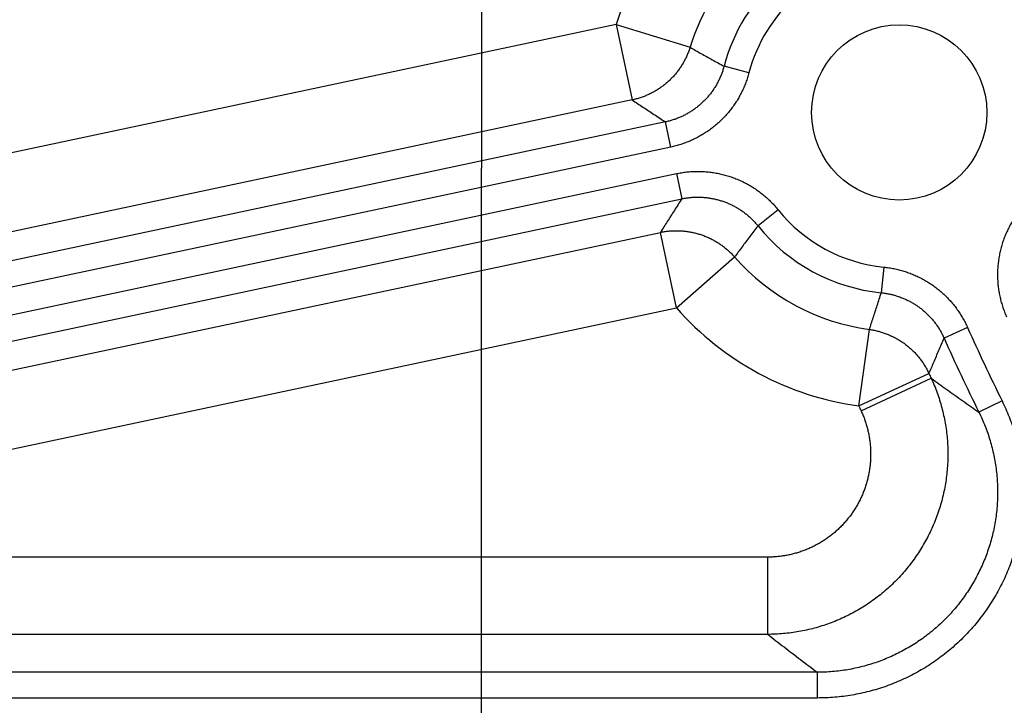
# Model space of a CAD drawing. Extents: x 0 to 3364, y 0 to 2376.
# Tile 34 of 83: x 1450 to 1488, y 407 to 434. Entities that reach past the tile are written whole.
import ezdxf

# ---------------------------------------------------------------- set-up
doc = ezdxf.new("R2010")
doc.units = 0
doc.header["$LTSCALE"] = 185.02
doc.layers.get('0').update_dxf_attribs({"linetype": 'CONTINUOUS'})
doc.layers.add('95_ALL_DIM', color=7, linetype='CONTINUOUS')
doc.styles.get("Standard").update_dxf_attribs({"font": 'txt', "width": 0.8})
doc.dimstyles.new('DIMSTYLE_10', dxfattribs={"dimtxt": 12, "dimasz": 6, "dimexe": 0.18, "dimexo": 0.0625, "dimgap": 0.09, "dimtad": 1, "dimdec": 3, "dimtxsty": 'STANDARD', "dimblk": 'OPEN', "dimblk1": 'OPEN', "dimblk2": 'OPEN', "dimcen": 0.09, "dimazin": 3, "dimtol": 1, "dimtp": 0.01, "dimtm": 0.01, "dimtfac": 1, "dimtdec": 3, "dimtofl": 0, "dimtmove": 0, "dimatfit": 3, "dimtolj": 1})

# ---------------------------------------------------------------- blocks, each defined once
blk = doc.blocks.new('_OPEN')
at = {"color": 0, "linetype": 'BYBLOCK'}
for p, q in [((0, 0), (-1, 0.2333)), ((-1, -0.2333), (0, 0)), ((-1, 0), (0, 0))]:
    blk.add_line(p, q, dxfattribs=at)
blk = doc.blocks.new('*D32')
at = {"layer": '95_ALL_DIM', "color": 2, "linetype": 'CONTINUOUS'}
for p, q in [((1467.484, 455.793), (1467.484, 475.793)), ((1467.484, 475.793), (1467.484, 428.293)), ((1500.889, 455.793), (1463.484, 455.793)), ((1467.484, 320.149), (1467.484, 428.293)), ((1508.079, 400.793), (1463.484, 400.793)), ((1467.484, 400.793), (1467.484, 320.149))]:
    blk.add_line(p, q, dxfattribs=at)
at = {"layer": '95_ALL_DIM', "color": 2, "linetype": 'CONTINUOUS', "xscale": 6, "yscale": 6, "zscale": 6}
for p, rotation in [((1467.484, 455.793), 270), ((1467.484, 400.793), 90)]:
    blk.add_blockref('_OPEN', p, dxfattribs=dict(at, rotation=rotation))
at = {"layer": '95_ALL_DIM', "color": 2, "linetype": 'CONTINUOUS'}
for s, width, p in [('0.01', 0.8, (1464.484, 353.349)), ('%%p', 1.166667, (1464.484, 339.349)), ('55', 0.8, (1464.484, 320.149))]:
    blk.add_text(s, height=12, rotation=90, dxfattribs=dict(at, width=width)).set_placement(p)

msp = doc.modelspace()

# ---------------------------------------------------------------- linework, layer by layer
at = {"color": 7, "linetype": 'CONTINUOUS'}
for p, q in [((1472.7135, 433.8719), (1385.3985, 415.3125)), ((1472.7135, 433.8719), (1475.5762, 432.9809)), ((1472.7135, 433.8719), (1473.337, 430.9384)), ((1477.8633, 431.9953), (1476.8971, 432.2507)), ((1473.337, 430.9384), (1386.022, 412.379)), ((1474.6209, 430.0841), (1384.4077, 410.9087)), ((1474.8287, 429.1063), (1474.6209, 430.0841)), ((1474.8287, 429.1063), (1384.6155, 409.9309)), ((1416.4895, 415.6308), (1475.047, 428.0775)), ((1475.047, 428.0775), (1475.2548, 427.0997)), ((1416.6973, 414.6529), (1475.2548, 427.0997)), ((1478.9945, 426.6723), (1478.2156, 426.046)), ((1428.9177, 416.1233), (1474.4294, 425.7971)), ((1475.0529, 422.8636), (1474.4294, 425.7971)), ((1475.0529, 422.8636), (1477.3059, 424.8418)), ((1483.0964, 424.4491), (1482.9968, 423.4546)), ((1429.5412, 413.1898), (1475.0529, 422.8636)), ((1482.1288, 419.0574), (1482.5376, 422.0276)), ((1486.3481, 422.1026), (1485.4355, 421.6945)), ((1482.1288, 419.0574), (1484.8516, 420.3146)), ((1482.2141, 418.8733), (1484.9339, 420.1369)), ((1487.6854, 419.2587), (1486.7891, 418.8161)), ((1478.5893, 413.1898), (1429.5412, 413.1898)), ((1478.5893, 413.1898), (1478.5893, 410.1917)), ((1478.5893, 410.1917), (1429.5412, 410.1917)), ((1480.5177, 408.7201), (1417.3107, 408.7201)), ((1480.5178, 407.7207), (1480.5178, 408.7201)), ((1480.5178, 407.7207), (1417.3107, 407.7207))]:
    msp.add_line(p, q, dxfattribs=at)
msp.add_circle((1483.6973, 430.4534), 3.4, dxfattribs=at)
for centre, radius, start, end in [((1483.6973, 430.4534), 11.5034, 133.83631, 162.71221), ((1483.6973, 430.4534), 8.5052, 133.83631, 162.71221), ((1483.6973, 430.4534), 7.0337, 131.71494, 165.19471), ((1483.6973, 430.4534), 6.0343, 131.71492, 165.19473), ((1483.6973, 430.4534), 6.0343, 218.8, 264.28508), ((1483.6973, 430.4534), 7.0337, 218.80002, 264.28506), ((1483.6973, 430.4534), 8.5052, 221.28309, 262.16369), ((1483.6973, 430.4534), 11.5034, 221.28309, 262.16369), ((1561.6839, 455.7928), 82.5258, 204.094201, 206.276211), ((1561.6839, 455.7928), 83.5255, 204.094203, 206.276209), ((1561.6839, 455.7928), 84.6281, 204.785635, 204.918249), ((1561.6839, 455.7928), 87.627, 204.785635, 204.918251)]:
    msp.add_arc(centre, radius, start, end, dxfattribs=at)
for points, knots in [([(1475.5762, 432.9809), (1475.5605, 432.9303), (1475.5263, 432.8301), (1475.4671, 432.6826), (1475.4002, 432.5384), (1475.3258, 432.398), (1475.2441, 432.2617), (1475.1553, 432.1299), (1475.0596, 432.003), (1474.9573, 431.8814), (1474.8488, 431.7653), (1474.7342, 431.6551), (1474.614, 431.5512), (1474.4885, 431.4538), (1474.358, 431.3631), (1474.2229, 431.2795), (1474.0835, 431.2031), (1473.9403, 431.1342), (1473.7937, 431.073), (1473.644, 431.0197), (1473.4918, 430.9743), (1473.3888, 430.9495), (1473.337, 430.9384)], [0, 0, 0, 0, 0.0500015, 0.1000043, 0.150008, 0.200012, 0.2500163, 0.3000207, 0.350025, 0.400029, 0.4500326, 0.5000368, 0.5500377, 0.6000388, 0.6500388, 0.7000376, 0.750035, 0.8000309, 0.8500253, 0.900018, 0.9500089, 1, 1, 1, 1]), ([(1475.5762, 432.9809), (1475.7172, 432.9003), (1476.0045, 432.7377), (1476.4446, 432.4939), (1476.7443, 432.332), (1476.8971, 432.2507)], [0, 0, 0, 0, 0.3227813, 0.6561015, 1, 1, 1, 1]), ([(1476.8971, 432.2507), (1476.8843, 432.2024), (1476.8563, 432.1063), (1476.8072, 431.9644), (1476.7509, 431.8249), (1476.6877, 431.6883), (1476.6177, 431.5552), (1476.5411, 431.4257), (1476.4582, 431.3003), (1476.369, 431.1791), (1476.2739, 431.0626), (1476.1731, 430.951), (1476.0668, 430.8446), (1475.9553, 430.7436), (1475.8388, 430.6484), (1475.7177, 430.5591), (1475.5923, 430.476), (1475.4629, 430.3993), (1475.3298, 430.3292), (1475.1933, 430.2658), (1475.0537, 430.2093), (1474.9115, 430.1599), (1474.7672, 430.1178), (1474.6698, 430.0945), (1474.6209, 430.0841)], [0, 0, 0, 0, 0.0453191, 0.0907388, 0.1362151, 0.1817054, 0.2271719, 0.2726151, 0.3180607, 0.3635185, 0.4089792, 0.4544368, 0.4998933, 0.5453519, 0.5908155, 0.6362861, 0.6817573, 0.7272201, 0.7726842, 0.8181753, 0.8636927, 0.9091981, 0.9546486, 1, 1, 1, 1]), ([(1477.8633, 431.9953), (1477.8463, 431.931), (1477.809, 431.8028), (1477.7434, 431.6136), (1477.6683, 431.4276), (1477.584, 431.2455), (1477.4907, 431.068), (1477.3886, 430.8954), (1477.278, 430.7281), (1477.1592, 430.5666), (1477.0324, 430.4112), (1476.8979, 430.2624), (1476.7562, 430.1205), (1476.6075, 429.9859), (1476.4523, 429.8589), (1476.2909, 429.7399), (1476.1237, 429.629), (1475.9512, 429.5267), (1475.7737, 429.4332), (1475.5917, 429.3487), (1475.4057, 429.2733), (1475.2161, 429.2074), (1475.0238, 429.1512), (1474.8939, 429.1202), (1474.8287, 429.1063)], [0, 0, 0, 0, 0.0453178, 0.0907393, 0.1362177, 0.1817106, 0.22718, 0.2726261, 0.3180747, 0.3635355, 0.408999, 0.4544592, 0.4999181, 0.5453784, 0.5908433, 0.6363145, 0.6817857, 0.7272475, 0.77271, 0.8181984, 0.8637122, 0.9092129, 0.9546579, 1, 1, 1, 1]), ([(1473.337, 430.9384), (1473.4744, 430.846), (1473.7541, 430.6584), (1474.182, 430.3736), (1474.4728, 430.1815), (1474.6209, 430.0841)], [0, 0, 0, 0, 0.3220091, 0.6552632, 1, 1, 1, 1]), ([(1475.047, 428.0775), (1475.1122, 428.0914), (1475.2434, 428.1159), (1475.442, 428.1427), (1475.642, 428.1596), (1475.8426, 428.1665), (1476.0433, 428.1632), (1476.2435, 428.15), (1476.4427, 428.1267), (1476.6405, 428.0934), (1476.8364, 428.0503), (1477.0299, 427.9974), (1477.2205, 427.9349), (1477.4077, 427.8629), (1477.591, 427.7816), (1477.7701, 427.6913), (1477.9444, 427.592), (1478.1134, 427.4842), (1478.2769, 427.368), (1478.4344, 427.2438), (1478.5855, 427.1117), (1478.7297, 426.9723), (1478.8666, 426.826), (1478.9527, 426.7242), (1478.9945, 426.6723)], [0, 0, 0, 0, 0.0453421, 0.0907871, 0.1362878, 0.1818016, 0.22729, 0.2727525, 0.3182143, 0.3636855, 0.4091567, 0.4546216, 0.500082, 0.5455408, 0.591001, 0.6364645, 0.6819253, 0.7273739, 0.7728201, 0.8182895, 0.8637823, 0.9092607, 0.9546822, 1, 1, 1, 1]), ([(1475.2548, 427.0997), (1475.159, 426.9504), (1474.9713, 426.6564), (1474.6963, 426.2222), (1474.5172, 425.9372), (1474.4294, 425.7971)], [0, 0, 0, 0, 0.3451518, 0.6784045, 1, 1, 1, 1]), ([(1475.2548, 427.0997), (1475.3037, 427.1101), (1475.4022, 427.1285), (1475.5512, 427.1487), (1475.7012, 427.1614), (1475.8517, 427.1666), (1476.0022, 427.1642), (1476.1523, 427.1543), (1476.3018, 427.1368), (1476.4501, 427.1119), (1476.5971, 427.0796), (1476.7422, 427.0399), (1476.8851, 426.9931), (1477.0255, 426.9391), (1477.1631, 426.8781), (1477.2974, 426.8103), (1477.4281, 426.7359), (1477.5549, 426.6551), (1477.6775, 426.5679), (1477.7956, 426.4747), (1477.9089, 426.3757), (1478.017, 426.2711), (1478.1197, 426.1614), (1478.1843, 426.085), (1478.2156, 426.046)], [0, 0, 0, 0, 0.0453514, 0.0908019, 0.1363073, 0.1818247, 0.2273158, 0.2727799, 0.3182427, 0.3637139, 0.4091845, 0.4546481, 0.5001067, 0.5455632, 0.5910208, 0.6364815, 0.6819393, 0.7273849, 0.7728281, 0.8182947, 0.8637849, 0.9092612, 0.9546809, 1, 1, 1, 1]), ([(1488.3956, 426.6668), (1488.3539, 426.615), (1488.2728, 426.5091), (1488.1593, 426.3444), (1488.054, 426.1739), (1487.9574, 425.9983), (1487.8696, 425.8181), (1487.7911, 425.6339), (1487.7219, 425.4459), (1487.6621, 425.2547), (1487.6121, 425.0607), (1487.5718, 424.8644), (1487.5413, 424.6664), (1487.5209, 424.4671), (1487.5104, 424.267), (1487.51, 424.0666), (1487.5196, 423.8664), (1487.5392, 423.667), (1487.5688, 423.4688), (1487.6083, 423.2723), (1487.6576, 423.0779), (1487.7165, 422.8863), (1487.7849, 422.6981), (1487.8367, 422.5752), (1487.864, 422.5145)], [0, 0, 0, 0, 0.0453144, 0.090733, 0.1362101, 0.1817033, 0.2271739, 0.2726208, 0.3180695, 0.3635304, 0.4089943, 0.4544549, 0.4999141, 0.5453747, 0.5908398, 0.6363112, 0.6817828, 0.7272451, 0.7727078, 0.8181962, 0.86371, 0.9092111, 0.9546567, 1, 1, 1, 1]), ([(1474.4294, 425.7971), (1474.4812, 425.8081), (1474.5854, 425.8273), (1474.7429, 425.8478), (1474.9014, 425.8599), (1475.0602, 425.8636), (1475.2191, 425.8589), (1475.3774, 425.8458), (1475.5349, 425.8244), (1475.691, 425.7946), (1475.8453, 425.7567), (1475.9974, 425.7106), (1476.1469, 425.6565), (1476.2933, 425.5946), (1476.4362, 425.5251), (1476.5752, 425.448), (1476.7099, 425.3638), (1476.8401, 425.2725), (1476.9652, 425.1745), (1477.0849, 425.07), (1477.1989, 424.9593), (1477.271, 424.8816), (1477.3059, 424.8418)], [0, 0, 0, 0, 0.0499911, 0.099982, 0.1499747, 0.1999691, 0.249965, 0.2999624, 0.3499612, 0.3999612, 0.4499623, 0.4999632, 0.5499674, 0.599971, 0.649975, 0.6999793, 0.7499837, 0.799988, 0.8499921, 0.8999957, 0.9499985, 1, 1, 1, 1]), ([(1478.2156, 426.046), (1478.109, 425.9095), (1477.9009, 425.6395), (1477.598, 425.2378), (1477.4018, 424.9726), (1477.3059, 424.8418)], [0, 0, 0, 0, 0.344313, 0.6776328, 1, 1, 1, 1]), ([(1483.0964, 424.4491), (1483.1625, 424.4424), (1483.2947, 424.4259), (1483.4915, 424.3911), (1483.6866, 424.3465), (1483.8793, 424.2922), (1484.069, 424.2284), (1484.2552, 424.1551), (1484.4374, 424.0726), (1484.6154, 423.9811), (1484.7886, 423.8809), (1484.9565, 423.772), (1485.1188, 423.6549), (1485.275, 423.5299), (1485.4248, 423.3971), (1485.5677, 423.2571), (1485.7035, 423.11), (1485.8318, 422.9564), (1485.9522, 422.7965), (1486.0646, 422.6307), (1486.1684, 422.4595), (1486.2635, 422.2835), (1486.3209, 422.1633), (1486.3481, 422.1026)], [0, 0, 0, 0, 0.0474926, 0.0950861, 0.1427312, 0.1903836, 0.2380088, 0.2856177, 0.3332348, 0.3808615, 0.4284878, 0.4761112, 0.5237348, 0.5713618, 0.6189948, 0.6666311, 0.7142606, 0.7618856, 0.8095311, 0.8572056, 0.9048722, 0.9524866, 1, 1, 1, 1]), ([(1482.5376, 422.0276), (1482.5883, 422.1805), (1482.6906, 422.4919), (1482.844, 422.9675), (1482.9458, 423.2904), (1482.9968, 423.4546)], [0, 0, 0, 0, 0.3224891, 0.6558047, 1, 1, 1, 1]), ([(1482.9968, 423.4546), (1483.0465, 423.4497), (1483.1456, 423.4373), (1483.2932, 423.4112), (1483.4396, 423.3778), (1483.5841, 423.3371), (1483.7263, 423.2892), (1483.866, 423.2342), (1484.0027, 423.1724), (1484.1361, 423.1037), (1484.266, 423.0285), (1484.392, 422.9469), (1484.5137, 422.859), (1484.6308, 422.7652), (1484.7431, 422.6657), (1484.8504, 422.5606), (1484.9522, 422.4503), (1485.0484, 422.335), (1485.1387, 422.215), (1485.2229, 422.0907), (1485.3008, 421.9622), (1485.3721, 421.8302), (1485.4151, 421.74), (1485.4355, 421.6945)], [0, 0, 0, 0, 0.0474938, 0.0950851, 0.1427277, 0.1903774, 0.2379998, 0.2856056, 0.3332197, 0.3808436, 0.4284671, 0.4760882, 0.52371, 0.5713355, 0.6189677, 0.666604, 0.7142342, 0.7618607, 0.8095087, 0.8571867, 0.9048578, 0.9524776, 1, 1, 1, 1]), ([(1482.5376, 422.0276), (1482.5898, 422.0204), (1482.6938, 422.0032), (1482.8482, 421.9693), (1483.0006, 421.9273), (1483.1507, 421.8774), (1483.2978, 421.8196), (1483.4418, 421.7542), (1483.582, 421.6813), (1483.7183, 421.6011), (1483.8501, 421.5139), (1483.9772, 421.4198), (1484.0991, 421.3192), (1484.2156, 421.2123), (1484.3263, 421.0994), (1484.4309, 420.9809), (1484.5291, 420.857), (1484.6206, 420.7281), (1484.7052, 420.5946), (1484.7827, 420.4569), (1484.8294, 420.3624), (1484.8516, 420.3146)], [0, 0, 0, 0, 0.0526346, 0.1052698, 0.1579055, 0.2105416, 0.2631777, 0.3158138, 0.3684496, 0.421085, 0.4737198, 0.5263538, 0.5789868, 0.6316187, 0.6842493, 0.7368786, 0.7895064, 0.8421326, 0.8947571, 0.9473798, 1, 1, 1, 1]), ([(1484.8516, 420.3146), (1484.9141, 420.4627), (1485.0414, 420.7641), (1485.2361, 421.224), (1485.3683, 421.5359), (1485.4355, 421.6945)], [0, 0, 0, 0, 0.3218479, 0.6551043, 1, 1, 1, 1]), ([(1484.9339, 420.1369), (1484.9767, 420.0446), (1485.0583, 419.8582), (1485.1683, 419.5735), (1485.2659, 419.2843), (1485.3508, 418.9912), (1485.4228, 418.6946), (1485.4818, 418.3952), (1485.5277, 418.0936), (1485.5605, 417.7902), (1485.58, 417.4857), (1485.5862, 417.1806), (1485.5791, 416.8756), (1485.5587, 416.5712), (1485.5251, 416.2679), (1485.4783, 415.9665), (1485.4185, 415.6673), (1485.3456, 415.3711), (1485.26, 415.0783), (1485.1616, 414.7896), (1485.0508, 414.5054), (1484.9277, 414.2263), (1484.7926, 413.9528), (1484.6457, 413.6855), (1484.4872, 413.4249), (1484.3176, 413.1714), (1484.1371, 412.9255), (1483.9461, 412.6877), (1483.7449, 412.4585), (1483.5338, 412.2383), (1483.3134, 412.0274), (1483.0841, 411.8264), (1482.8461, 411.6355), (1482.6001, 411.4552), (1482.3464, 411.2857), (1482.0857, 411.1275), (1481.8182, 410.9807), (1481.5446, 410.8458), (1481.2654, 410.7229), (1480.9811, 410.6123), (1480.6922, 410.5141), (1480.3993, 410.4287), (1480.1029, 410.356), (1479.8037, 410.2964), (1479.5021, 410.2498), (1479.1988, 410.2164), (1478.8943, 410.1963), (1478.6909, 410.1917), (1478.5893, 410.1917)], [0, 0, 0, 0, 0.0217487, 0.0434967, 0.0652439, 0.0869904, 0.1087361, 0.1304809, 0.1522249, 0.173968, 0.1957103, 0.2174518, 0.2391924, 0.2609323, 0.2826714, 0.3044097, 0.3261474, 0.3478844, 0.3696208, 0.3913567, 0.413092, 0.434827, 0.4565616, 0.4782959, 0.5000299, 0.5217638, 0.5434977, 0.5652315, 0.5869654, 0.6086994, 0.6304336, 0.6521682, 0.673903, 0.6956383, 0.7173741, 0.7391104, 0.7608473, 0.7825848, 0.8043231, 0.826062, 0.8478017, 0.8695422, 0.8912836, 0.9130257, 0.9347687, 0.9565128, 0.9782555, 1, 1, 1, 1]), ([(1484.9339, 420.1369), (1485.1374, 419.9898), (1485.5466, 419.6955), (1486.165, 419.2553), (1486.5802, 418.9626), (1486.7891, 418.8161)], [0, 0, 0, 0, 0.3307127, 0.6640246, 1, 1, 1, 1]), ([(1487.6854, 419.2587), (1487.7353, 419.1576), (1487.8309, 418.9533), (1487.9613, 418.6409), (1488.0784, 418.323), (1488.182, 418.0003), (1488.2719, 417.6737), (1488.3479, 417.3437), (1488.4098, 417.0109), (1488.4576, 416.6758), (1488.4913, 416.3389), (1488.5106, 416.0011), (1488.5156, 415.6627), (1488.5064, 415.3245), (1488.4828, 414.9871), (1488.4451, 414.651), (1488.3931, 414.3168), (1488.3271, 413.9852), (1488.2471, 413.6567), (1488.1533, 413.3319), (1488.0459, 413.0114), (1487.9251, 412.6958), (1487.791, 412.3855), (1487.6439, 412.0813), (1487.4841, 411.7835), (1487.3118, 411.4928), (1487.1275, 411.2096), (1486.9313, 410.9345), (1486.7236, 410.668), (1486.5049, 410.4104), (1486.2755, 410.1623), (1486.0358, 409.9242), (1485.7862, 409.6963), (1485.5272, 409.4793), (1485.2592, 409.2733), (1484.9827, 409.0788), (1484.6982, 408.8962), (1484.4062, 408.7258), (1484.1073, 408.5678), (1483.8019, 408.4226), (1483.4905, 408.2904), (1483.1739, 408.1715), (1482.8524, 408.0661), (1482.5268, 407.9743), (1482.1974, 407.8964), (1481.865, 407.8324), (1481.5301, 407.7825), (1481.1934, 407.7469), (1480.8557, 407.7255), (1480.6304, 407.7207), (1480.5178, 407.7207)], [0, 0, 0, 0, 0.0208269, 0.041685, 0.062559, 0.0834351, 0.1043008, 0.1251562, 0.1460095, 0.1668631, 0.1877137, 0.2085595, 0.2294016, 0.250241, 0.2710776, 0.291911, 0.3127415, 0.3335693, 0.3543946, 0.3752176, 0.3960385, 0.4168574, 0.4376748, 0.4584907, 0.4793055, 0.5001195, 0.5209329, 0.5417459, 0.5625589, 0.5833722, 0.604186, 0.6250007, 0.6458164, 0.6666335, 0.6874521, 0.7082725, 0.7290951, 0.7499201, 0.7707474, 0.7915769, 0.8124096, 0.8332467, 0.8540865, 0.8749258, 0.8957673, 0.9166192, 0.9374816, 0.958342, 0.9791864, 1, 1, 1, 1]), ([(1482.2141, 418.8733), (1482.2386, 418.8206), (1482.2853, 418.714), (1482.3484, 418.5512), (1482.4043, 418.3858), (1482.453, 418.2182), (1482.4943, 418.0486), (1482.5281, 417.8774), (1482.5545, 417.7049), (1482.5734, 417.5314), (1482.5846, 417.3573), (1482.5883, 417.1829), (1482.5844, 417.0085), (1482.5728, 416.8345), (1482.5537, 416.6611), (1482.5271, 416.4888), (1482.493, 416.3178), (1482.4514, 416.1485), (1482.4025, 415.9811), (1482.3464, 415.816), (1482.2831, 415.6536), (1482.2128, 415.4941), (1482.1356, 415.3378), (1482.0517, 415.185), (1481.9612, 415.0361), (1481.8643, 414.8912), (1481.7612, 414.7507), (1481.652, 414.6148), (1481.537, 414.4839), (1481.4164, 414.358), (1481.2904, 414.2376), (1481.1593, 414.1227), (1481.0233, 414.0137), (1480.8827, 413.9107), (1480.7377, 413.8139), (1480.5886, 413.7235), (1480.4357, 413.6397), (1480.2792, 413.5627), (1480.1196, 413.4925), (1479.957, 413.4294), (1479.7918, 413.3734), (1479.6244, 413.3246), (1479.4549, 413.2832), (1479.2838, 413.2492), (1479.1113, 413.2227), (1478.9379, 413.2038), (1478.7637, 413.1924), (1478.6474, 413.1898), (1478.5893, 413.1898)], [0, 0, 0, 0, 0.021763, 0.0435249, 0.0652849, 0.0870428, 0.1087987, 0.1305524, 0.152304, 0.1740534, 0.1958006, 0.2175457, 0.2392887, 0.2610296, 0.2827686, 0.3045056, 0.3262409, 0.3479746, 0.3697066, 0.3914373, 0.4131667, 0.4348951, 0.4566224, 0.4783491, 0.5000751, 0.5218008, 0.5435262, 0.5652516, 0.5869772, 0.6087031, 0.6304296, 0.6521568, 0.6738849, 0.6956141, 0.7173445, 0.7390762, 0.7608095, 0.7825444, 0.8042811, 0.8260196, 0.8477601, 0.8695026, 0.8912472, 0.912994, 0.9347428, 0.9564941, 0.9782454, 1, 1, 1, 1]), ([(1486.7891, 418.8161), (1486.8327, 418.7277), (1486.9164, 418.5488), (1487.0306, 418.2754), (1487.1332, 417.9972), (1487.224, 417.7148), (1487.3027, 417.4289), (1487.3693, 417.1401), (1487.4236, 416.8488), (1487.4655, 416.5555), (1487.495, 416.2608), (1487.512, 415.9651), (1487.5164, 415.669), (1487.5084, 415.373), (1487.4879, 415.0777), (1487.4549, 414.7835), (1487.4095, 414.4911), (1487.3517, 414.2009), (1487.2818, 413.9134), (1487.1998, 413.6292), (1487.1058, 413.3487), (1487.0001, 413.0725), (1486.8828, 412.8011), (1486.7542, 412.5348), (1486.6143, 412.2743), (1486.4636, 412.0199), (1486.3023, 411.7721), (1486.1307, 411.5314), (1485.949, 411.2981), (1485.7576, 411.0728), (1485.5568, 410.8557), (1485.3471, 410.6473), (1485.1286, 410.448), (1484.902, 410.2581), (1484.6675, 410.0779), (1484.4255, 409.9078), (1484.1765, 409.748), (1483.921, 409.5989), (1483.6594, 409.4607), (1483.3921, 409.3337), (1483.1196, 409.2181), (1482.8425, 409.1141), (1482.5611, 409.0219), (1482.2761, 408.9417), (1481.9879, 408.8735), (1481.697, 408.8176), (1481.4038, 408.774), (1481.1091, 408.7429), (1480.8136, 408.7242), (1480.6163, 408.7201), (1480.5177, 408.7201)], [0, 0, 0, 0, 0.0208325, 0.0416951, 0.0625734, 0.0834533, 0.1043224, 0.1251809, 0.1460367, 0.1668925, 0.1877448, 0.208592, 0.229435, 0.2502749, 0.2711116, 0.2919447, 0.3127746, 0.3336014, 0.3544254, 0.3752468, 0.3960658, 0.4168827, 0.4376977, 0.4585112, 0.4793234, 0.5001346, 0.5209452, 0.5417554, 0.5625655, 0.583376, 0.604187, 0.624999, 0.6458122, 0.666627, 0.6874434, 0.708262, 0.7290829, 0.7499066, 0.7707328, 0.7915616, 0.812394, 0.8332311, 0.8540713, 0.8749115, 0.8957542, 0.9166077, 0.9374722, 0.9583351, 0.9791825, 1, 1, 1, 1]), ([(1478.5893, 410.1917), (1478.8006, 410.028), (1479.2258, 409.7004), (1479.8686, 409.2098), (1480.3005, 408.8835), (1480.5177, 408.7201)], [0, 0, 0, 0, 0.330553, 0.6638636, 1, 1, 1, 1])]:
    msp.add_open_spline(points, degree=3, knots=knots, dxfattribs=at)

# ---------------------------------------------------------------- dimensions: what is measured, and where the dimension line sits
at = {"layer": '95_ALL_DIM', "color": 2, "linetype": 'CONTINUOUS'}
dim = msp.add_linear_dim(base=(1467.4839, 455.7928), p1=(1508.0789, 400.7928), p2=(1500.8889, 455.7928), angle=90, dimstyle='DIMSTYLE_10', dxfattribs=at)
dim.commit()
dim.dimension.update_dxf_attribs({"geometry": '*D32', "text_midpoint": (1458.4839, 355.9494), "dimtype": 160})

doc.saveas('drawing.dxf')
